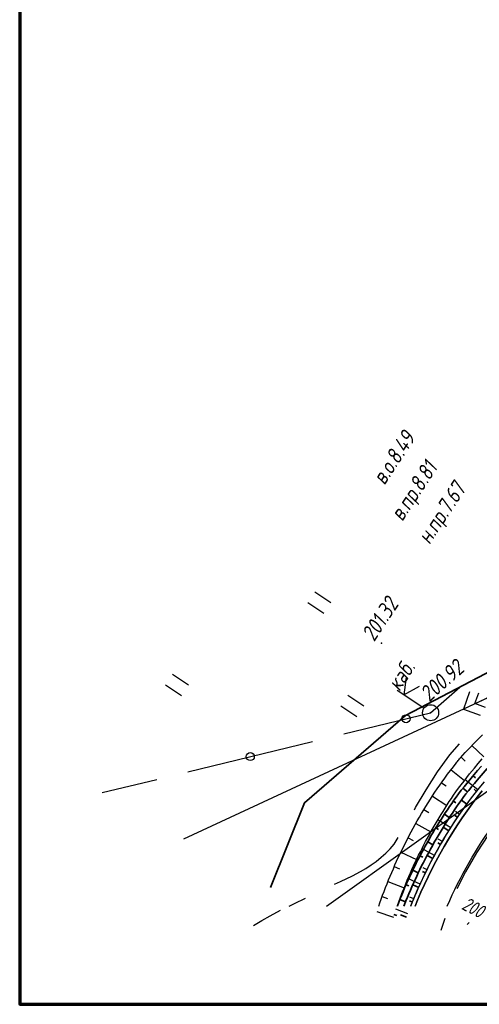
# Model space of a CAD drawing. Header units: millimetres. Extents: x 1808 to 2912, y -1045 to 155.
# Tile 26 of 43: x 1844 to 1901, y -131 to -8. Entities that reach past the tile are written whole.
import ezdxf

# ---------------------------------------------------------------- set-up
doc = ezdxf.new("R2010")
doc.units = ezdxf.units.MM
doc.linetypes.add('CONTI', pattern=[0])
for name, color, linetype, lineweight in [('10', 1, 'Continuous', 35), ('КОПИЯ_ОСЬ_13_ОТКОСЫ', 7, 'Continuous', 30), ('КОПИЯ_ОСЬ_ГРАНИЦЫ_ПОЛОС', 7, 'Continuous', 30), ('ОСЬ_ВЕРХ_ПОКРЫТИЯ_ГРАНИЦЫ_ПОЛОС', 7, 'Continuous', 30), ('ОСЬ_ВЕРХ_ПОКРЫТИЯ_ОСЬ', 1, 'Continuous', 30), ('Ось_примыкания', 1, 'Continuous', 35)]:
    doc.layers.add(name, color=color, linetype=linetype, lineweight=lineweight)
for name, color, linetype in [('_Оформление', 7, 'Continuous'), ('GOR_BDEFAULT', 212, 'CONTI'), ('NAD_MDEFAULT', 7, 'CONTI'), ('PI_OTDEFAULT', 172, 'CONTI'), ('PI_TTDEFAULT', 5, 'CONTI'), ('PLN_O', 7, 'CONTI'), ('SIT_LDEFAULT', 7, 'CONTI'), ('USLZNDEFAULT', 7, 'CONTI'), ('ZAPSKDEFAULT', 7, 'CONTI'), ('КОПИЯ_ОСЬ_ТАНГЕНСЫ', 1, 'Continuous'), ('ОСЬ_ВЕРХ_ПОКРЫТИЯ_ОТКОСЫ', 7, 'Continuous')]:
    doc.layers.add(name, color=color, linetype=linetype)
doc.styles.add('eskd', font='isocpeur.ttf', dxfattribs={"width": 1.2, "height": 2})
doc.styles.add('SHRFT', font='isocpeui.ttf')

# ---------------------------------------------------------------- blocks, each defined once
blk = doc.blocks.new('BL_2011')
at = {"color": 0}
for p, q in [((0, 0), (0, 2.4)), ((1.6, 0), (1.6, 2.4))]:
    blk.add_line(p, q, dxfattribs=at)
blk = doc.blocks.new('BL_4017')
at = {"color": 0}
for p, q in [((0, 1), (0, 5)), ((2, 5), (0, 4)), ((0, 4), (2, 3))]:
    blk.add_line(p, q, dxfattribs=at)
blk.add_circle((0, 0), 1, dxfattribs=at)

msp = doc.modelspace()

# ---------------------------------------------------------------- linework, layer by layer
at = {"layer": '10'}
for points in [[(2382.69, 127.33), (2304.69, 117.93), (2248.38, 103.31), (2232.75, 96.81), (2234.74, 91.43), (2189.64, 71.97), (2156, 57.46), (2151.97, 61.61), (2129.33, 51.95), (2020.8, 1.33), (1972.53, -32.75), (1978.89, -39.35), (1952.55, -57.17), (1943.27, -65.07), (1934.81, -72.26), (1892.21, -94.53), (1879.6, -105.38), (1875.38, -115.96)], [(1875.38, -115.96), (1879.6, -105.38), (1892.21, -94.53), (1934.81, -72.26), (1943.27, -65.07), (1952.55, -57.17), (1978.89, -39.35), (1972.53, -32.75), (2020.8, 1.33), (2129.33, 51.95)]]:
    msp.add_lwpolyline(points, dxfattribs=at)
at = {"layer": '_Оформление', "lineweight": 70, "ltscale": 200}
msp.add_lwpolyline([(2884.31, 155.37), (1844.1, 155.37), (1844.1, -130.51), (2884.31, -130.51)], close=True, dxfattribs=at)
at = {"layer": 'PI_TTDEFAULT', "color": 5}
for p in [(1889.23, -85.51, 201.32), (1895.35, -94.17, 200.92)]:
    msp.add_point(p, dxfattribs=at)
at = {"layer": 'PLN_O'}
for p, q in [((1895.35, -94.17), (1899, -90.99)), ((1884.51, -96.81), (1895.35, -94.17)), ((1865.08, -101.53), (1880.63, -97.75)), ((1854.39, -104.13), (1861.19, -102.48))]:
    msp.add_line(p, q, dxfattribs=at)
for centre in [(1892.28, -94.92), (1872.86, -99.64)]:
    msp.add_circle(centre, 0.5, dxfattribs=at)
at = {"layer": 'SIT_LDEFAULT', "color": 7}
for p, q in [((1864.57, -109.87), (1906.68, -90.34)), ((1905.77, -90.76), (1899.43, -93.71)), ((1900.2, -91.58), (1899.43, -93.71)), ((1900.87, -93.03), (1901.36, -91.7)), ((1902.21, -93.52), (1900.87, -93.03)), ((1899.43, -93.71), (1901.54, -94.48)), ((1897.74, -99.41), (1898.93, -98.03)), ((1896.22, -101.53), (1897.74, -99.41)), ((1894.79, -103.78), (1896.22, -101.53)), ((1893.47, -106), (1894.78, -103.78)), ((1893.32, -106.28), (1893.48, -106)), ((1890.81, -110.53), (1891.32, -109.73)), ((1902.58, -109.36), (1901.06, -111.62)), ((1889.76, -111.68), (1890.31, -111.12)), ((1890.31, -111.12), (1890.81, -110.53)), ((1901.06, -111.62), (1899.69, -113.99)), ((1887.92, -113.14), (1888.57, -112.69)), ((1888.57, -112.69), (1889.18, -112.19)), ((1889.19, -112.19), (1889.77, -111.68)), ((1885.61, -114.49), (1886.6, -113.97)), ((1886.6, -113.97), (1887.26, -113.57)), ((1887.26, -113.57), (1887.92, -113.14)), ((1899.69, -113.99), (1898.62, -116.12)), ((1883.37, -115.55), (1884.11, -115.21)), ((1884.11, -115.21), (1885.61, -114.49)), ((1878.36, -117.93), (1879.76, -117.26)), ((1875.35, -119.47), (1876.64, -118.77)), ((1877.7, -118.26), (1878.36, -117.93)), ((1873.26, -120.7), (1874.3, -120.07)), ((1874.3, -120.07), (1875.35, -119.47)), ((1897.13, -119.83), (1896.64, -121.31)), ((1899.92, -120.57), (1900.15, -120.32))]:
    msp.add_line(p, q, dxfattribs=at)
at = {"layer": 'КОПИЯ_ОСЬ_13_ОТКОСЫ'}
for points in [[(1888.87, -118.26), (1889.01, -117.87), (1889.18, -117.39), (1889.36, -116.91), (1889.54, -116.43), (1889.72, -115.96), (1889.91, -115.49), (1890.1, -115.01), (1890.29, -114.54), (1890.49, -114.08), (1890.7, -113.61), (1890.9, -113.14), (1891.11, -112.68), (1891.32, -112.22), (1891.54, -111.76), (1891.76, -111.3), (1891.99, -110.84), (1892.22, -110.39), (1892.45, -109.94), (1892.68, -109.49), (1892.93, -109.02), (1893.18, -108.56), (1893.44, -108.11), (1893.69, -107.65), (1893.96, -107.2), (1894.22, -106.74), (1894.49, -106.29), (1894.76, -105.85), (1895.04, -105.4), (1895.32, -104.96), (1895.6, -104.52), (1895.89, -104.08), (1896.18, -103.64), (1896.48, -103.21), (1896.78, -102.78), (1897.12, -102.31), (1897.47, -101.84), (1897.83, -101.38), (1898.19, -100.92), (1898.55, -100.46), (1898.63, -100.34), (1898.71, -100.23), (1898.8, -100.13), (1898.88, -100.02), (1898.97, -99.91), (1899.06, -99.81), (1899.67, -99.13), (1900.2, -98.57), (1900.73, -98.01), (1901.26, -97.45), (1901.8, -96.91)], [(1900.49, -98.25), (1902, -99.68)], [(1891.18, -118.26), (1891.2, -118.2), (1891.37, -117.74), (1891.54, -117.29), (1891.71, -116.83), (1891.89, -116.38), (1892.07, -115.93), (1892.25, -115.48), (1892.44, -115.03), (1892.63, -114.58), (1892.83, -114.14), (1893.02, -113.69), (1893.23, -113.25), (1893.43, -112.81), (1893.64, -112.37), (1893.85, -111.93), (1894.07, -111.5), (1894.29, -111.07), (1894.51, -110.64), (1894.73, -110.21), (1894.96, -109.79), (1895.19, -109.37), (1895.43, -108.94), (1895.66, -108.52), (1895.9, -108.11), (1896.15, -107.69), (1896.4, -107.28), (1896.65, -106.87), (1896.9, -106.46), (1897.16, -106.05), (1897.42, -105.64), (1897.68, -105.24), (1897.95, -104.84), (1898.22, -104.44), (1898.49, -104.04), (1898.83, -103.59), (1899.17, -103.14), (1899.52, -102.69), (1899.86, -102.24), (1900.21, -101.8), (1900.81, -101.07), (1901.29, -100.5), (1901.78, -99.93)], [(1891.18, -118.26), (1891.2, -118.2), (1891.37, -117.74), (1891.54, -117.29), (1891.71, -116.83), (1891.89, -116.38), (1892.07, -115.93), (1892.25, -115.48), (1892.44, -115.03), (1892.63, -114.58), (1892.83, -114.14), (1893.02, -113.69), (1893.23, -113.25), (1893.43, -112.81), (1893.64, -112.37), (1893.85, -111.93), (1894.07, -111.5), (1894.29, -111.07), (1894.51, -110.64), (1894.73, -110.21), (1894.96, -109.79), (1895.19, -109.37), (1895.43, -108.94), (1895.66, -108.52), (1895.9, -108.11), (1896.15, -107.69), (1896.4, -107.28), (1896.65, -106.87), (1896.9, -106.46), (1897.16, -106.05), (1897.42, -105.64), (1897.68, -105.24), (1897.95, -104.84), (1898.22, -104.44), (1898.49, -104.04), (1898.83, -103.59), (1899.17, -103.14), (1899.52, -102.69), (1899.86, -102.24), (1900.21, -101.8), (1900.81, -101.07), (1901.29, -100.5), (1901.78, -99.93)], [(1899.14, -99.72), (1899.67, -100.2)], [(1897.89, -101.29), (1899.59, -102.6)], [(1896.69, -102.9), (1897.28, -103.3)], [(1901.23, -103.8), (1899.65, -102.52)], [(1892.88, -118.26), (1892.89, -118.23), (1893.06, -117.8), (1893.24, -117.37), (1893.42, -116.94), (1893.61, -116.51), (1893.8, -116.08), (1893.99, -115.66), (1894.18, -115.24), (1894.38, -114.82), (1894.58, -114.39), (1894.79, -113.98), (1895, -113.56), (1895.21, -113.14), (1895.42, -112.73), (1895.64, -112.32), (1895.86, -111.91), (1896.09, -111.5), (1896.32, -111.09), (1896.55, -110.69), (1896.78, -110.29), (1897.02, -109.88), (1897.26, -109.48), (1897.5, -109.09), (1897.75, -108.69), (1898, -108.3), (1898.25, -107.91), (1898.51, -107.52), (1898.76, -107.13), (1899.03, -106.74), (1899.29, -106.36), (1899.56, -105.98), (1899.83, -105.6), (1900.1, -105.22), (1900.44, -104.79), (1900.78, -104.36), (1901.12, -103.93), (1901.46, -103.51)], [(1895.58, -104.56), (1897.37, -105.72)], [(1894.52, -106.25), (1895.13, -106.62)], [(1898.96, -106.85), (1898.44, -106.49)], [(1893.51, -107.98), (1895.38, -109.03)], [(1897.86, -108.52), (1896.26, -107.5)], [(1892.55, -109.75), (1893.18, -110.08)], [(1896.82, -110.22), (1896.3, -109.92)], [(1891.65, -111.54), (1893.59, -112.47)], [(1895.83, -111.96), (1894.26, -111.11)], [(1890.81, -113.35), (1891.47, -113.64)], [(1894.91, -113.74), (1894.41, -113.49)], [(1890.03, -115.19), (1892.04, -116.01)], [(1894.04, -115.54), (1892.52, -114.84)], [(1889.3, -117.06), (1889.98, -117.31)], [(1893.24, -117.37), (1892.76, -117.17)], [(1888.64, -118.94), (1890.7, -119.63)], [(1892.5, -119.23), (1891.03, -118.67)]]:
    msp.add_lwpolyline(points, dxfattribs=at)
at = {"layer": 'КОПИЯ_ОСЬ_ГРАНИЦЫ_ПОЛОС'}
msp.add_lwpolyline([(1901.79, -103.9), (1901.14, -104.7), (1900.51, -105.52), (1899.89, -106.38), (1899.28, -107.26), (1898.69, -108.14), (1898.12, -109.04), (1897.56, -109.94), (1897.02, -110.86), (1896.5, -111.78), (1895.99, -112.71), (1895.5, -113.66), (1895.03, -114.61), (1894.57, -115.57), (1894.13, -116.54), (1893.71, -117.52), (1893.41, -118.26)], dxfattribs=at)
at = {"layer": 'КОПИЯ_ОСЬ_ТАНГЕНСЫ'}
msp.add_line((1882.38, -118.26), (2034.48, -9.69), dxfattribs=at)
at = {"layer": 'ОСЬ_ВЕРХ_ПОКРЫТИЯ_ГРАНИЦЫ_ПОЛОС'}
for points in [[(1892.87, -118.26), (1893.25, -117.32), (1893.67, -116.34), (1894.12, -115.36), (1894.58, -114.39), (1895.05, -113.43), (1895.55, -112.48), (1896.06, -111.54), (1896.59, -110.61), (1897.13, -109.68), (1897.69, -108.77), (1898.27, -107.87), (1898.87, -106.97), (1899.48, -106.09), (1900.11, -105.22), (1900.75, -104.39), (1901.41, -103.58), (1902.07, -102.78)], [(1893.41, -118.26), (1893.71, -117.52), (1894.13, -116.54), (1894.57, -115.57), (1895.03, -114.61), (1895.5, -113.66), (1895.99, -112.71), (1896.5, -111.78), (1897.02, -110.86), (1897.56, -109.94), (1898.12, -109.04), (1898.69, -108.14), (1899.28, -107.26), (1899.89, -106.38), (1900.51, -105.52), (1901.14, -104.7), (1901.79, -103.9)]]:
    msp.add_lwpolyline(points, dxfattribs=at)
at = {"layer": 'ОСЬ_ВЕРХ_ПОКРЫТИЯ_ОСЬ'}
msp.add_lwpolyline([(1897.42, -118.26, -0.055386), (1903.48, -107.73)], format="xyb", dxfattribs=at)
at = {"layer": 'ОСЬ_ВЕРХ_ПОКРЫТИЯ_ОТКОСЫ'}
msp.add_lwpolyline([(1892.88, -118.26), (1892.89, -118.23), (1893.06, -117.8), (1893.24, -117.37), (1893.42, -116.94), (1893.61, -116.51), (1893.8, -116.08), (1893.99, -115.66), (1894.18, -115.24), (1894.38, -114.82), (1894.58, -114.39), (1894.79, -113.98), (1895, -113.56), (1895.21, -113.14), (1895.42, -112.73), (1895.64, -112.32), (1895.86, -111.91), (1896.09, -111.5), (1896.32, -111.09), (1896.55, -110.69), (1896.78, -110.29), (1897.02, -109.88), (1897.26, -109.48), (1897.5, -109.09), (1897.75, -108.69), (1898, -108.3), (1898.25, -107.91), (1898.51, -107.52), (1898.76, -107.13), (1899.03, -106.74), (1899.29, -106.36), (1899.56, -105.98), (1899.83, -105.6), (1900.1, -105.22), (1900.44, -104.79), (1900.78, -104.36), (1901.12, -103.93), (1901.46, -103.51)], dxfattribs=at)
at = {"layer": 'Ось_примыкания', "color": 0}
for p, q in [((1900.65, -102.03), (1900.93, -102.27)), ((1899.38, -103.58), (1899.96, -104.03)), ((1901.09, -103.98), (1900.76, -103.71)), ((1898.19, -105.18), (1898.49, -105.39)), ((1899.86, -105.56), (1899.18, -105.06)), ((1897.06, -106.83), (1897.68, -107.24)), ((1898.72, -107.2), (1898.37, -106.96)), ((1895.99, -108.52), (1896.31, -108.72)), ((1897.63, -108.88), (1896.92, -108.43)), ((1894.98, -110.25), (1895.63, -110.62)), ((1896.6, -110.59), (1896.24, -110.38)), ((1894.02, -112), (1894.36, -112.18)), ((1895.63, -112.34), (1894.9, -111.95)), ((1893.12, -113.79), (1893.81, -114.12)), ((1894.72, -114.12), (1894.35, -113.94)), ((1892.28, -115.6), (1892.64, -115.76)), ((1893.87, -115.93), (1893.13, -115.6)), ((1891.5, -117.44), (1892.22, -117.74)), ((1893.08, -117.77), (1892.71, -117.61)), ((1890.78, -119.31), (1891.15, -119.45)), ((1892.35, -119.63), (1891.6, -119.35))]:
    msp.add_line(p, q, dxfattribs=at)
for points in [[(1891.18, -118.26), (1891.2, -118.22), (1891.37, -117.77), (1891.55, -117.32), (1891.74, -116.87), (1891.92, -116.43), (1892.11, -115.98), (1892.31, -115.54), (1892.51, -115.1), (1892.71, -114.66), (1892.91, -114.23), (1893.12, -113.79), (1893.33, -113.36), (1893.55, -112.93), (1893.76, -112.5), (1893.99, -112.07), (1894.21, -111.64), (1894.44, -111.21), (1894.67, -110.79), (1894.91, -110.37), (1895.15, -109.95), (1895.39, -109.53), (1895.63, -109.12), (1895.88, -108.7), (1896.13, -108.29), (1896.39, -107.88), (1896.65, -107.47), (1896.91, -107.07), (1897.17, -106.66), (1897.44, -106.26), (1897.71, -105.86), (1897.99, -105.47), (1898.26, -105.07), (1898.54, -104.68), (1898.83, -104.29), (1899.17, -103.84), (1899.52, -103.4), (1899.87, -102.97), (1900.23, -102.53), (1900.59, -102.1), (1901.19, -101.39), (1901.68, -100.83)], [(1892.02, -118.26), (1892.1, -118.05), (1892.27, -117.61), (1892.45, -117.17), (1892.64, -116.73), (1892.82, -116.29), (1893.01, -115.86), (1893.21, -115.42), (1893.41, -114.99), (1893.61, -114.55), (1893.81, -114.12), (1894.02, -113.69), (1894.23, -113.27), (1894.44, -112.84), (1894.66, -112.42), (1894.88, -111.99), (1895.11, -111.57), (1895.33, -111.16), (1895.57, -110.74), (1895.8, -110.32), (1896.04, -109.91), (1896.28, -109.5), (1896.52, -109.09), (1896.77, -108.68), (1897.02, -108.28), (1897.27, -107.87), (1897.53, -107.47), (1897.79, -107.07), (1898.06, -106.67), (1898.32, -106.28), (1898.59, -105.89), (1898.86, -105.5), (1899.14, -105.11), (1899.42, -104.72), (1899.76, -104.28), (1900.1, -103.85), (1900.45, -103.41), (1900.8, -102.98), (1901.16, -102.56), (1902.39, -101.11)]]:
    msp.add_lwpolyline(points, dxfattribs=at)

# ---------------------------------------------------------------- block references
at = {"layer": 'USLZNDEFAULT', "color": 7, "rotation": 56.41206077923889}
msp.add_blockref('BL_4017', (1895.35, -94.17), dxfattribs=at)
at = {"layer": 'ZAPSKDEFAULT', "color": 7, "rotation": 56.41206077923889}
for p in [(1882.03, -81.82), (1864.27, -92.06), (1886.14, -94.68)]:
    msp.add_blockref('BL_2011', p, dxfattribs=at)

# ---------------------------------------------------------------- texts
at = {"layer": 'GOR_BDEFAULT', "color": 212, "style": 'SHRFT', "width": 0.75}
msp.add_text('200', height=1.722, rotation=332.1549, dxfattribs=at).set_placement((1899.1, -118.59, 200))
at = {"layer": 'NAD_MDEFAULT', "color": 7, "style": 'eskd', "oblique": 10, "width": 0.8}
for s, p in [('в.о.8.49', (1889.59, -65.9)), ('в.пр.8.81', (1891.81, -70.42)), ('н.пр.7.67', (1895.2, -73.3)), ('каб.', (1891.45, -91.6))]:
    msp.add_text(s, height=2, rotation=56.4121, dxfattribs=at).set_placement(p)
at = {"layer": 'PI_OTDEFAULT', "color": 172, "style": 'eskd', "oblique": 10, "width": 0.8}
for s, rotation, p in [('201.32', 56.4121, (1888.3, -85.41)), ('200.92', 41.47, (1895.17, -92.91))]:
    msp.add_text(s, height=2, rotation=rotation, dxfattribs=at).set_placement(p)

doc.saveas('drawing.dxf')
